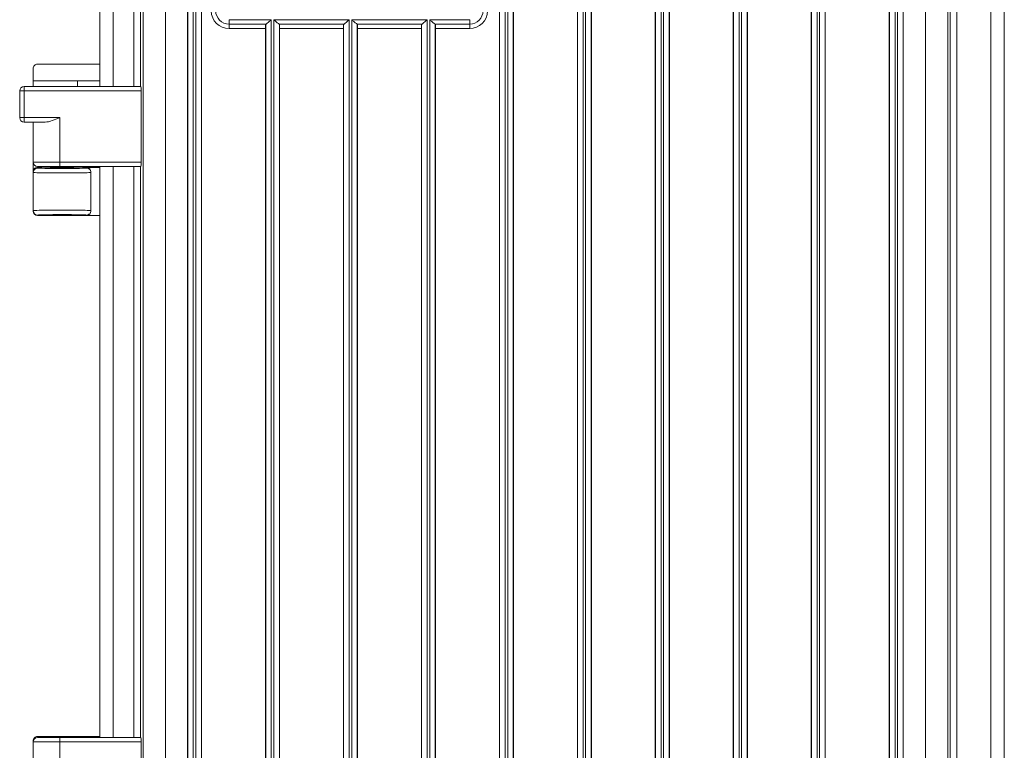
# Model space of a CAD drawing. Header units: millimetres. Extents: x 11 to 300, y 0 to 200.
# Tile 4 of 6: x 66 to 140, y 100 to 155. Entities that reach past the tile are written whole.
import ezdxf

# ---------------------------------------------------------------- set-up
doc = ezdxf.new("R2010")
doc.units = ezdxf.units.MM
doc.layers.add('APPARENT', color=7, linetype='Continuous', lineweight=0)
doc.layers.add('ARETES TANGENTES', color=7, linetype='Continuous', lineweight=0)

msp = doc.modelspace()

# ---------------------------------------------------------------- linework, layer by layer
at = {"layer": 'APPARENT'}
for p, q in [((72.327, 150.059), (72.327, 170.725)), ((139.994, 170.725), (139.994, 75.392)), ((102.218, 168.159), (102.218, 99.725)), ((103.27, 168.159), (103.27, 99.725)), ((108.051, 168.159), (108.051, 99.725)), ((109.103, 168.159), (109.103, 99.725)), ((113.884, 168.159), (113.884, 99.725)), ((114.937, 168.159), (114.937, 99.725)), ((119.718, 168.159), (119.718, 99.725)), ((120.77, 168.159), (120.77, 99.725)), ((125.551, 168.159), (125.551, 99.725)), ((126.603, 168.159), (126.603, 99.725)), ((78.884, 164.916), (78.884, 81.202)), ((79.937, 164.916), (79.937, 81.202)), ((131.384, 164.916), (131.384, 81.202)), ((132.437, 164.916), (132.437, 81.202)), ((84.741, 154.725), (81.994, 154.725)), ((90.575, 154.725), (85.746, 154.725)), ((96.408, 154.725), (91.579, 154.725)), ((99.994, 154.725), (97.413, 154.725)), ((84.718, 154.392), (84.718, 77.959)), ((85.77, 154.392), (85.77, 77.959)), ((90.551, 154.392), (90.551, 77.959)), ((91.603, 154.392), (91.603, 77.959)), ((96.384, 154.392), (96.384, 77.959)), ((97.437, 154.392), (97.437, 77.959)), ((67.327, 150.492), (67.327, 151.392)), ((67.66, 151.725), (72.327, 151.725)), ((72.327, 150.492), (67.327, 150.492)), ((67.344, 150.475), (67.327, 150.492)), ((67.327, 150.475), (67.327, 150.492)), ((67.327, 150.475), (67.327, 150.059)), ((67.327, 150.475), (67.344, 150.475)), ((67.344, 150.475), (67.344, 150.059)), ((70.66, 150.475), (67.344, 150.475)), ((71.771, 150.486), (70.66, 150.475)), ((70.66, 150.475), (70.66, 150.059)), ((71.771, 150.486), (72.327, 150.486)), ((72.321, 150.486), (72.327, 150.492)), ((66.327, 147.725), (66.327, 149.725)), ((66.66, 150.059), (75.398, 150.059)), ((75.407, 149.725), (75.407, 144.392)), ((68.221, 147.392), (66.66, 147.392)), ((67.327, 147.392), (67.327, 144.392)), ((67.327, 144.392), (67.327, 143.676)), ((67.327, 143.618), (67.327, 143.676)), ((67.344, 144.286), (67.344, 143.783)), ((67.66, 144.059), (69.327, 144.059)), ((67.66, 144.01), (72.31, 144.01)), ((75.398, 144.059), (69.327, 144.059)), ((71.327, 143.992), (72.327, 143.992)), ((71.66, 143.659), (71.66, 143.618)), ((72.31, 144.01), (72.31, 144.059)), ((72.31, 144.01), (72.327, 143.992)), ((72.327, 101.325), (72.327, 144.059)), ((67.327, 143.618), (67.327, 140.766)), ((71.66, 143.618), (71.66, 140.766)), ((67.327, 140.725), (67.327, 140.766)), ((71.66, 140.766), (71.66, 140.725)), ((67.66, 140.392), (71.327, 140.392)), ((72.327, 140.392), (71.327, 140.392)), ((67.327, 100.992), (67.327, 101.059)), ((67.327, 98.059), (67.327, 100.992)), ((67.66, 101.392), (72.327, 101.392)), ((69.327, 101.325), (67.66, 101.325)), ((69.327, 101.325), (75.398, 101.325)), ((75.407, 98.059), (75.407, 100.992))]:
    msp.add_line(p, q, dxfattribs=at)
for centre, radius, start, end in [((81.994, 155.725), 1, 180, 270), ((99.994, 155.725), 1, 270, 0), ((66.66, 149.725), 0.333, 90, 180), ((66.66, 147.725), 0.333, 180, 270), ((67.66, 144.392), 0.333, 180, 270), ((67.66, 100.992), 0.333, 90, 180)]:
    msp.add_arc(centre, radius, start, end, dxfattribs=at)
for centre, major_axis, ratio, start_param, end_param in [((84.726, 154.392), (0, -0.333), 0.026186, -3.141593, -1.570796), ((85.761, 154.392), (0, 0.333), 0.026186, -1.570796, 0), ((90.56, 154.392), (0, -0.333), 0.026186, -3.141593, -1.570796), ((91.594, 154.392), (0, 0.333), 0.026186, -1.570796, 0), ((96.393, 154.392), (0, -0.333), 0.026186, -3.141593, -1.570796), ((97.428, 154.392), (0, 0.333), 0.026186, -1.570796, 0), ((67.66, 151.392), (0, -0.333), 0.999848, -3.141593, -1.570796), ((75.398, 149.725), (0, 0.333), 0.026186, -1.570796, 0), ((75.398, 144.392), (0, -0.333), 0.026186, 0, 1.570796), ((67.66, 143.676), (-0.175, 0.284), 0.999659, 0.692081, 1.017131), ((67.66, 143.676), (0, 0.333), 0.999848, 0, 1.245746), ((69.494, 143.951), (0.867, 0), 0.017455, 0, 3.141593), ((69.494, 143.951), (0.867, 0), 0.017455, 3.141593, 4.712389), ((69.494, 143.951), (0.867, 0), 0.017455, 4.712389, 6.283185), ((71.327, 143.659), (0, 0.333), 0.999848, -1.570796, 0), ((67.66, 140.725), (0, -0.333), 0.999848, -1.570796, 0), ((71.327, 140.725), (0, 0.333), 0.999848, 3.141593, 4.712389), ((69.494, 140.433), (-0.867, 0), 0.017455, -3.141593, 0), ((69.494, 140.433), (-0.867, 0), 0.017455, 0, 1.570796), ((69.494, 140.433), (-0.867, 0), 0.017455, 1.570796, 3.141593), ((67.66, 101.059), (0, -0.333), 0.999848, -3.141593, -1.570796), ((75.398, 100.992), (0, -0.333), 0.026186, -4.712389, -3.141593)]:
    msp.add_ellipse(centre, major_axis=major_axis, ratio=ratio, start_param=start_param, end_param=end_param, dxfattribs=at)
for points, knots in [([(85.15, 155.059), (85.149, 155.058), (85.148, 155.058), (85.148, 155.057), (85.087, 155.003), (85.025, 154.947), (84.967, 154.897), (84.927, 154.862), (84.889, 154.829), (84.854, 154.8), (84.829, 154.78), (84.805, 154.761), (84.786, 154.748), (84.771, 154.737), (84.758, 154.73), (84.749, 154.727), (84.746, 154.726), (84.743, 154.725), (84.741, 154.725)], [0, 0, 0, 0, 0.003523, 0.003523, 0.003523, 0.370015, 0.370015, 0.370015, 0.620808, 0.620808, 0.620808, 0.806228, 0.806228, 0.806228, 0.95356, 0.95356, 0.95356, 1, 1, 1, 1]), ([(85.746, 154.725), (85.745, 154.725), (85.743, 154.726), (85.741, 154.726), (85.734, 154.728), (85.723, 154.733), (85.711, 154.742), (85.693, 154.753), (85.671, 154.77), (85.647, 154.789), (85.614, 154.816), (85.576, 154.848), (85.537, 154.882), (85.483, 154.929), (85.425, 154.981), (85.368, 155.032), (85.358, 155.04), (85.349, 155.049), (85.34, 155.057), (85.339, 155.058), (85.338, 155.058), (85.338, 155.059)], [0, 0, 0, 0, 0.031936, 0.031936, 0.031936, 0.163049, 0.163049, 0.163049, 0.344415, 0.344415, 0.344415, 0.594582, 0.594582, 0.594582, 0.941146, 0.941146, 0.941146, 0.996467, 0.996467, 0.996467, 1, 1, 1, 1]), ([(90.983, 155.059), (90.982, 155.058), (90.982, 155.058), (90.981, 155.057), (90.92, 155.003), (90.858, 154.947), (90.801, 154.897), (90.761, 154.862), (90.722, 154.829), (90.688, 154.8), (90.662, 154.78), (90.639, 154.761), (90.619, 154.748), (90.604, 154.737), (90.591, 154.73), (90.582, 154.727), (90.579, 154.726), (90.577, 154.725), (90.575, 154.725)], [0, 0, 0, 0, 0.003523, 0.003523, 0.003523, 0.370015, 0.370015, 0.370015, 0.620808, 0.620808, 0.620808, 0.806228, 0.806228, 0.806228, 0.95356, 0.95356, 0.95356, 1, 1, 1, 1]), ([(91.579, 154.725), (91.578, 154.725), (91.576, 154.726), (91.574, 154.726), (91.567, 154.728), (91.557, 154.733), (91.544, 154.742), (91.526, 154.753), (91.504, 154.77), (91.48, 154.789), (91.447, 154.816), (91.41, 154.848), (91.37, 154.882), (91.317, 154.929), (91.258, 154.981), (91.201, 155.032), (91.192, 155.04), (91.182, 155.049), (91.173, 155.057), (91.172, 155.058), (91.172, 155.058), (91.171, 155.059)], [0, 0, 0, 0, 0.031936, 0.031936, 0.031936, 0.163049, 0.163049, 0.163049, 0.344415, 0.344415, 0.344415, 0.594582, 0.594582, 0.594582, 0.941146, 0.941146, 0.941146, 0.996467, 0.996467, 0.996467, 1, 1, 1, 1]), ([(96.816, 155.059), (96.816, 155.058), (96.815, 155.058), (96.815, 155.057), (96.754, 155.003), (96.692, 154.947), (96.634, 154.897), (96.594, 154.862), (96.555, 154.829), (96.521, 154.8), (96.496, 154.78), (96.472, 154.761), (96.453, 154.748), (96.437, 154.737), (96.425, 154.73), (96.415, 154.727), (96.413, 154.726), (96.41, 154.725), (96.408, 154.725)], [0, 0, 0, 0, 0.003523, 0.003523, 0.003523, 0.370015, 0.370015, 0.370015, 0.620808, 0.620808, 0.620808, 0.806228, 0.806228, 0.806228, 0.95356, 0.95356, 0.95356, 1, 1, 1, 1]), ([(97.413, 154.725), (97.411, 154.725), (97.41, 154.726), (97.408, 154.726), (97.4, 154.728), (97.39, 154.733), (97.377, 154.742), (97.36, 154.753), (97.338, 154.77), (97.314, 154.789), (97.281, 154.816), (97.243, 154.848), (97.204, 154.882), (97.15, 154.929), (97.092, 154.981), (97.034, 155.032), (97.025, 155.04), (97.016, 155.049), (97.006, 155.057), (97.006, 155.058), (97.005, 155.058), (97.004, 155.059)], [0, 0, 0, 0, 0.031936, 0.031936, 0.031936, 0.163049, 0.163049, 0.163049, 0.344415, 0.344415, 0.344415, 0.594582, 0.594582, 0.594582, 0.941146, 0.941146, 0.941146, 0.996467, 0.996467, 0.996467, 1, 1, 1, 1])]:
    msp.add_open_spline(points, degree=3, knots=knots, dxfattribs=at)
msp.add_open_spline([(69.327, 147.725), (68.949, 147.571), (68.565, 147.392), (68.221, 147.392)], degree=3, dxfattribs=at)
at = {"layer": 'ARETES TANGENTES'}
for p, q in [((73.327, 168.287), (73.327, 150.059)), ((102.233, 168.392), (102.233, 99.716)), ((102.65, 99.225), (102.65, 168.392)), ((102.838, 168.392), (102.838, 99.225)), ((103.254, 99.716), (103.254, 168.392)), ((108.066, 99.716), (108.066, 168.392)), ((108.483, 168.392), (108.483, 99.225)), ((108.671, 99.225), (108.671, 168.392)), ((109.088, 168.392), (109.088, 99.716)), ((113.9, 99.716), (113.9, 168.392)), ((114.316, 168.392), (114.316, 99.225)), ((114.504, 99.225), (114.504, 168.392)), ((114.921, 168.392), (114.921, 99.716)), ((119.733, 99.716), (119.733, 168.392)), ((120.15, 168.392), (120.15, 99.225)), ((120.338, 99.225), (120.338, 168.392)), ((120.754, 168.392), (120.754, 99.716)), ((125.566, 99.716), (125.566, 168.392)), ((125.983, 168.392), (125.983, 99.225)), ((126.171, 99.225), (126.171, 168.392)), ((126.588, 168.392), (126.588, 99.716)), ((138.994, 78.244), (138.994, 167.873)), ((74.868, 150.059), (74.868, 162.879)), ((75.367, 162.879), (75.367, 150.059)), ((78.9, 163.392), (78.9, 82.725)), ((79.316, 82.725), (79.316, 163.392)), ((79.504, 163.392), (79.504, 82.725)), ((79.921, 82.725), (79.921, 163.392)), ((131.4, 82.725), (131.4, 163.392)), ((131.816, 163.392), (131.816, 82.725)), ((132.004, 82.725), (132.004, 163.392)), ((132.421, 163.392), (132.421, 82.725)), ((135.953, 83.239), (135.953, 162.879)), ((136.453, 162.879), (136.453, 83.239)), ((75.561, 83.432), (75.561, 162.685)), ((77.227, 162.685), (77.227, 83.432)), ((134.094, 83.432), (134.094, 162.685)), ((135.76, 162.685), (135.76, 83.432)), ((81.994, 155.059), (85.15, 155.059)), ((81.994, 155.059), (81.994, 154.725)), ((81.994, 154.392), (81.994, 154.725)), ((84.733, 154.725), (84.733, 79.059)), ((85.15, 79.059), (85.15, 155.059)), ((85.338, 155.059), (90.983, 155.059)), ((85.338, 155.059), (85.338, 79.059)), ((85.754, 79.059), (85.754, 154.725)), ((90.566, 154.725), (90.566, 79.059)), ((90.983, 79.059), (90.983, 155.059)), ((91.171, 155.059), (91.171, 79.059)), ((91.171, 155.059), (96.816, 155.059)), ((91.588, 79.059), (91.588, 154.725)), ((96.4, 154.725), (96.4, 79.059)), ((96.816, 79.059), (96.816, 155.059)), ((97.004, 155.059), (99.994, 155.059)), ((97.004, 155.059), (97.004, 79.059)), ((97.421, 79.059), (97.421, 154.725)), ((99.994, 155.059), (99.994, 154.725)), ((99.994, 154.392), (99.994, 154.725)), ((84.718, 154.392), (81.994, 154.392)), ((90.551, 154.392), (85.77, 154.392)), ((96.384, 154.392), (91.603, 154.392)), ((99.994, 154.392), (97.437, 154.392)), ((66.327, 149.725), (66.66, 149.725)), ((66.66, 150.059), (66.66, 149.725)), ((75.407, 149.725), (66.66, 149.725)), ((66.66, 149.725), (66.66, 147.725)), ((66.327, 147.725), (66.66, 147.725)), ((66.66, 147.392), (66.66, 147.725)), ((66.66, 147.725), (69.327, 147.725)), ((69.327, 147.725), (69.327, 144.392)), ((69.327, 144.392), (67.327, 144.392)), ((69.327, 144.392), (69.327, 144.059)), ((69.327, 144.392), (75.407, 144.392)), ((67.66, 144.01), (67.66, 143.951)), ((71.327, 143.951), (71.327, 143.992)), ((73.327, 144.059), (73.327, 101.325)), ((74.868, 101.325), (74.868, 144.059)), ((75.367, 144.059), (75.367, 101.325)), ((67.66, 140.433), (67.66, 140.392)), ((71.327, 140.392), (71.327, 140.433)), ((67.327, 100.992), (69.327, 100.992)), ((69.327, 101.325), (69.327, 100.992)), ((69.327, 98.059), (69.327, 100.992)), ((75.407, 100.992), (69.327, 100.992))]:
    msp.add_line(p, q, dxfattribs=at)
for centre, start, end in [((81.994, 155.725), 180, 270), ((99.994, 155.725), 270, 0)]:
    msp.add_arc(centre, 1.333, start, end, dxfattribs=at)
for centre, major_axis, ratio, start_param, end_param in [((67.66, 143.618), (-0.333, 0), 0.999848, -1.570796, 0), ((69.494, 143.951), (1.833, 0), 0.017455, 3.141593, 6.283185), ((71.327, 143.618), (-0.333, 0), 0.999848, -3.141593, -1.570796), ((69.494, 143.618), (-2.167, 0), 0.01477, 0, 3.141593), ((69.494, 140.766), (-2.167, 0), 0.01477, -3.141593, 0), ((67.66, 140.766), (-0.333, 0), 0.999848, 0, 1.570796), ((71.327, 140.766), (-0.333, 0), 0.999848, 1.570796, 3.141593), ((69.494, 140.433), (-1.833, 0), 0.017455, -3.141593, 0)]:
    msp.add_ellipse(centre, major_axis=major_axis, ratio=ratio, start_param=start_param, end_param=end_param, dxfattribs=at)

doc.saveas('drawing.dxf')
